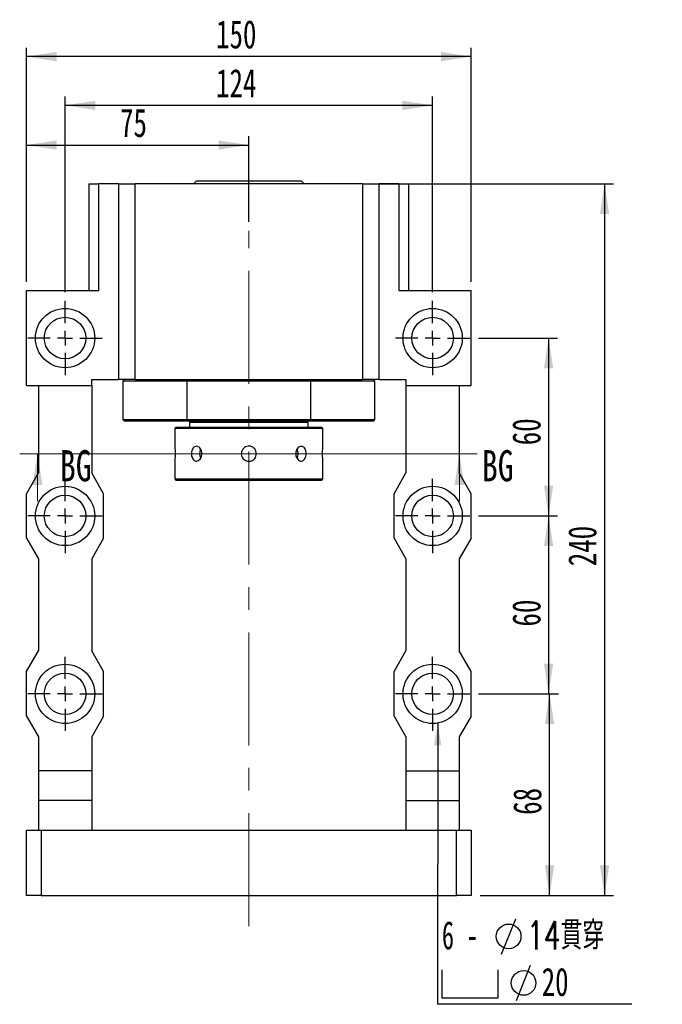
# Paper-space layout 'MBCK30-G' of a CAD drawing. Header units: millimetres. Extents: x 30 to 287, y 7 to 206.
# Tile 2 of 6: x 32 to 104, y 95 to 206. Entities that reach past the tile are written whole.
import ezdxf

# ---------------------------------------------------------------- set-up
doc = ezdxf.new("R2010")
doc.units = ezdxf.units.MM
doc.linetypes.add('CENTERX2', pattern=[20.32, 12.7, -2.54, 2.54, -2.54])
doc.layers.add('圖層0', color=7, linetype='Continuous')
doc.styles.add('SLDTEXTSTYLE0', font='TXT', dxfattribs={"width": 0.7})
doc.styles.add('SLDTEXTSTYLE1', font='TXT', dxfattribs={"width": 0.7, "bigfont": 'bigfont'})
doc.styles.add('SLDTEXTSTYLE3', font='TXT', dxfattribs={"width": 0.75})
doc.styles.add('SLDTEXTSTYLE4', font='TXT', dxfattribs={"width": 0.633333})
doc.dimstyles.new('SLDDIMSTYLE2', dxfattribs={"dimtxt": 0.18, "dimasz": 2.5, "dimexe": 0, "dimexo": 0.0625, "dimgap": 0, "dimtad": 0, "dimtih": 1, "dimtoh": 1, "dimdec": 0, "dimrnd": 1e-09, "dimzin": 0, "dimdsep": 46, "dimtxsty": 'Standard', "dimsah": 1, "dimcen": 0.09, "dimadec": 0, "dimazin": 0, "dimtfac": 2.5, "dimtdec": 0, "dimtofl": 0, "dimtmove": 0, "dimatfit": 3, "dimfxl": 0, "dimfrac": 2, "dimtolj": 1, "dimtzin": 0, "dimarcsym": 0})
doc.dimstyles.new('SLDDIMSTYLE3', dxfattribs={"dimtxt": 3.389974, "dimasz": 2.5, "dimexe": 0, "dimexo": 0.0625, "dimgap": 0.847493, "dimtad": 1, "dimlfac": 3, "dimrnd": 1e-09, "dimzin": 12, "dimdsep": 46, "dimtxsty": 'SLDTEXTSTYLE0', "dimsah": 1, "dimcen": 0.09, "dimadec": 0, "dimazin": 3, "dimtfac": 1, "dimtofl": 0, "dimtmove": 0, "dimatfit": 3, "dimfxl": 0, "dimfrac": 2, "dimtolj": 1, "dimtzin": 12, "dimarcsym": 0})

# ---------------------------------------------------------------- blocks, each defined once
blk = doc.blocks.new('_D_61')
at = {"layer": '圖層0', "color": 7}
for p, q in [((32.37, 176.52), (32.37, 192.89)), ((57.37, 183.26), (57.37, 192.89)), ((32.37, 191.89), (57.37, 191.89))]:
    blk.add_line(p, q, dxfattribs=at)
for points in [[(32.37, 191.89), (35.76, 191.37), (35.76, 192.41)], [(57.37, 191.89), (53.98, 192.41), (53.98, 191.37)]]:
    blk.add_solid(points, dxfattribs=at)
at = {"layer": '圖層0', "color": 7, "insert": (42.89, 195.98), "char_height": 3.175, "attachment_point": 1, "style": 'SLDTEXTSTYLE0'}
blk.add_mtext('75', dxfattribs=at)
blk = doc.blocks.new('_D_62')
at = {"layer": '圖層0', "color": 7}
for p, q in [((36.71, 175.36), (36.71, 197.35)), ((78.04, 175.36), (78.04, 197.35)), ((78.04, 196.35), (36.71, 196.35))]:
    blk.add_line(p, q, dxfattribs=at)
for points in [[(36.71, 196.35), (40.1, 195.83), (40.1, 196.87)], [(78.04, 196.35), (74.65, 196.87), (74.65, 195.83)]]:
    blk.add_solid(points, dxfattribs=at)
at = {"layer": '圖層0', "color": 7, "insert": (53.69, 200.44), "char_height": 3.175, "attachment_point": 1, "style": 'SLDTEXTSTYLE0'}
blk.add_mtext('124', dxfattribs=at)
blk = doc.blocks.new('_D_63')
at = {"layer": '圖層0', "color": 7}
for p, q in [((32.37, 176.52), (32.37, 202.83)), ((82.37, 176.52), (82.37, 202.83)), ((82.37, 201.83), (32.37, 201.83))]:
    blk.add_line(p, q, dxfattribs=at)
for points in [[(32.37, 201.83), (35.76, 201.31), (35.76, 202.36)], [(82.37, 201.83), (78.98, 202.36), (78.98, 201.31)]]:
    blk.add_solid(points, dxfattribs=at)
at = {"layer": '圖層0', "color": 7, "insert": (53.69, 205.93), "char_height": 3.175, "attachment_point": 1, "style": 'SLDTEXTSTYLE0'}
blk.add_mtext('150', dxfattribs=at)
blk = doc.blocks.new('_D_64')
at = {"layer": '圖層0', "color": 7}
for p, q in [((83.21, 170.19), (92.08, 170.19)), ((91.08, 170.19), (91.08, 150.19)), ((83.21, 150.19), (92.08, 150.19))]:
    blk.add_line(p, q, dxfattribs=at)
for points in [[(91.08, 170.19), (90.56, 166.8), (91.6, 166.8)], [(91.08, 150.19), (91.6, 153.58), (90.56, 153.58)]]:
    blk.add_solid(points, dxfattribs=at)
at = {"layer": '圖層0', "color": 7, "insert": (86.99, 158.14), "char_height": 3.175, "attachment_point": 1, "rotation": 90, "style": 'SLDTEXTSTYLE0'}
blk.add_mtext('60', dxfattribs=at)
blk = doc.blocks.new('_D_65')
at = {"layer": '圖層0', "color": 7}
for p, q in [((83.21, 150.19), (92.08, 150.19)), ((91.08, 150.19), (91.08, 130.19)), ((83.21, 130.19), (92.08, 130.19))]:
    blk.add_line(p, q, dxfattribs=at)
for points in [[(91.08, 150.19), (90.56, 146.8), (91.6, 146.8)], [(91.08, 130.19), (91.6, 133.58), (90.56, 133.58)]]:
    blk.add_solid(points, dxfattribs=at)
at = {"layer": '圖層0', "color": 7, "insert": (86.99, 137.76), "char_height": 3.175, "attachment_point": 1, "rotation": 90, "style": 'SLDTEXTSTYLE0'}
blk.add_mtext('60', dxfattribs=at)
blk = doc.blocks.new('_D_66')
at = {"layer": '圖層0', "color": 7}
for p, q in [((71.16, 187.52), (98.37, 187.52)), ((97.37, 187.52), (97.37, 107.52)), ((83.37, 107.52), (98.37, 107.52))]:
    blk.add_line(p, q, dxfattribs=at)
for points in [[(97.37, 187.52), (96.85, 184.13), (97.9, 184.13)], [(97.37, 107.52), (97.9, 110.91), (96.85, 110.91)]]:
    blk.add_solid(points, dxfattribs=at)
at = {"layer": '圖層0', "color": 7, "insert": (93.28, 144.54), "char_height": 3.175, "attachment_point": 1, "rotation": 90, "style": 'SLDTEXTSTYLE0'}
blk.add_mtext('240', dxfattribs=at)
blk = doc.blocks.new('_D_67')
at = {"layer": '圖層0', "color": 7}
for p, q in [((83.21, 130.19), (92.19, 130.19)), ((91.19, 107.52), (91.19, 130.19)), ((83.37, 107.52), (92.19, 107.52))]:
    blk.add_line(p, q, dxfattribs=at)
for points in [[(91.19, 130.19), (90.67, 126.8), (91.71, 126.8)], [(91.19, 107.52), (91.71, 110.91), (90.67, 110.91)]]:
    blk.add_solid(points, dxfattribs=at)
at = {"layer": '圖層0', "color": 7, "insert": (87.09, 116.59), "char_height": 3.175, "attachment_point": 1, "rotation": 90, "style": 'SLDTEXTSTYLE0'}
blk.add_mtext('68', dxfattribs=at)
blk = doc.blocks.new('SW_SYMBOL_HOLE_DIAM')
at = {"layer": '圖層0', "color": 0}
blk.add_line((300, 0), (700, 1000), dxfattribs=at)
blk.add_circle((500, 500), 350, dxfattribs=at)
blk = doc.blocks.new('SW_SYMBOL_HOLE_SPOT')
at = {"layer": '圖層0', "color": 0}
for p, q in [((0, 875), (0, 75)), ((1600, 75), (1600, 875)), ((0, 75), (1600, 75))]:
    blk.add_line(p, q, dxfattribs=at)
blk = doc.blocks.new('SW_NOTE_16')
at = {"layer": '圖層0', "color": 0}
blk.add_line((21.85, 0), (0, 0), dxfattribs=at)
at = {"layer": '圖層0', "color": 0, "xscale": 0.003964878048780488, "yscale": 0.003964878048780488, "zscale": 0.003964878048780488}
for name, p in [('SW_SYMBOL_HOLE_DIAM', (6.01, 5.65)), ('SW_SYMBOL_HOLE_SPOT', (0.49, 0.42)), ('SW_SYMBOL_HOLE_DIAM', (7.69, 0.42))]:
    blk.add_blockref(name, p, dxfattribs=at)
at = {"layer": '圖層0', "color": 0, "char_height": 3.175, "attachment_point": 1}
for s, insert, style in [('6 -', (0.49, 9.35), 'SLDTEXTSTYLE4'), ('14\\M+18AD1\\M+190FA', (10.03, 9.35), 'SLDTEXTSTYLE1'), ('20', (11.71, 4.11), 'SLDTEXTSTYLE0')]:
    blk.add_mtext(s, dxfattribs=dict(at, insert=insert, style=style))
blk = doc.blocks.new('SW_CENTERMARKSYMBOL_26')
at = {"layer": '圖層0', "color": 0}
for p, q in [((0, 1.67), (0, 4.17)), ((-1.67, 0), (-4.17, 0)), ((0, 0), (-0.83, 0)), ((0, 0), (0, 0.83)), ((0, 0), (0, -0.83)), ((0, 0), (0.83, 0)), ((1.67, 0), (4.17, 0)), ((0, -1.67), (0, -4.17))]:
    blk.add_line(p, q, dxfattribs=at)
blk = doc.blocks.new('SW_CENTERMARKSYMBOL_27')
at = {"layer": '圖層0', "color": 0}
for p, q in [((0, 1.67), (0, 4.17)), ((-1.67, 0), (-4.17, 0)), ((0, 0), (-0.83, 0)), ((0, 0), (0, 0.83)), ((0, 0), (0, -0.83)), ((0, 0), (0.83, 0)), ((1.67, 0), (4.17, 0)), ((0, -1.67), (0, -4.17))]:
    blk.add_line(p, q, dxfattribs=at)
blk = doc.blocks.new('SW_CENTERMARKSYMBOL_28')
at = {"layer": '圖層0', "color": 0}
for p, q in [((0, 1.67), (0, 4.17)), ((-1.67, 0), (-4.17, 0)), ((0, 0), (-0.83, 0)), ((0, 0), (0, 0.83)), ((0, 0), (0, -0.83)), ((0, 0), (0.83, 0)), ((1.67, 0), (4.17, 0)), ((0, -1.67), (0, -4.17))]:
    blk.add_line(p, q, dxfattribs=at)
blk = doc.blocks.new('SW_CENTERMARKSYMBOL_29')
at = {"layer": '圖層0', "color": 0}
for p, q in [((0, 1.67), (0, 4.17)), ((-1.67, 0), (-4.17, 0)), ((0, 0), (-0.83, 0)), ((0, 0), (0, 0.83)), ((0, 0), (0, -0.83)), ((0, 0), (0.83, 0)), ((1.67, 0), (4.17, 0)), ((0, -1.67), (0, -4.17))]:
    blk.add_line(p, q, dxfattribs=at)
blk = doc.blocks.new('SW_CENTERMARKSYMBOL_30')
at = {"layer": '圖層0', "color": 0}
for p, q in [((0, 1.67), (0, 4.17)), ((-1.67, 0), (-4.17, 0)), ((0, 0), (-0.83, 0)), ((0, 0), (0, 0.83)), ((0, 0), (0, -0.83)), ((0, 0), (0.83, 0)), ((1.67, 0), (4.17, 0)), ((0, -1.67), (0, -4.17))]:
    blk.add_line(p, q, dxfattribs=at)
blk = doc.blocks.new('SW_CENTERMARKSYMBOL_31')
at = {"layer": '圖層0', "color": 0}
for p, q in [((0, 1.67), (0, 4.17)), ((-1.67, 0), (-4.17, 0)), ((0, 0), (-0.83, 0)), ((0, 0), (0, 0.83)), ((0, 0), (0, -0.83)), ((0, 0), (0.83, 0)), ((1.67, 0), (4.17, 0)), ((0, -1.67), (0, -4.17))]:
    blk.add_line(p, q, dxfattribs=at)

psp = doc.layouts.new('MBCK30-G')

# ---------------------------------------------------------------- linework, layer by layer
at = {"color": 7, "linetype": 'Continuous', "lineweight": 25}
for p, q in [((39.3743, 187.524), (39.3743, 175.524)), ((39.3743, 187.524), (40.5253, 187.524)), ((40.5253, 175.524), (40.5253, 187.524)), ((42.7076, 187.524), (40.5253, 187.524)), ((42.7076, 187.524), (42.7076, 165.524)), ((42.7076, 187.524), (44.5854, 187.524)), ((70.1631, 187.524), (44.5854, 187.524)), ((44.5854, 165.524), (44.5854, 187.524)), ((51.4909, 187.8573), (51.1576, 187.524)), ((51.4909, 187.8573), (63.2576, 187.8573)), ((63.5909, 187.524), (63.2576, 187.8573)), ((70.1631, 187.524), (70.1631, 165.524)), ((70.1631, 187.524), (72.0409, 187.524)), ((72.0409, 165.524), (72.0409, 187.524)), ((74.2233, 187.524), (72.0409, 187.524)), ((74.2233, 187.524), (74.2233, 175.524)), ((74.2233, 187.524), (75.3743, 187.524)), ((75.3743, 175.524), (75.3743, 187.524)), ((32.3743, 164.8573), (32.3743, 175.524)), ((32.3743, 175.524), (40.5253, 175.524)), ((74.2233, 175.524), (82.3743, 175.524)), ((82.3743, 164.8573), (82.3743, 175.524)), ((39.7076, 164.8573), (39.7076, 165.524)), ((39.7076, 165.524), (42.7076, 165.524)), ((44.5854, 165.524), (42.7076, 165.524)), ((43.3743, 165.524), (43.2076, 165.3573)), ((43.2076, 165.3573), (43.2076, 161.024)), ((50.4041, 165.3573), (43.2076, 165.3573)), ((44.5854, 165.524), (70.1631, 165.524)), ((50.4481, 165.524), (50.4041, 165.3573)), ((64.3444, 165.3573), (50.4041, 165.3573)), ((50.4041, 165.3573), (50.4041, 161.024)), ((64.3444, 165.3573), (64.3005, 165.524)), ((64.3444, 161.024), (64.3444, 165.3573)), ((71.5409, 165.3573), (64.3444, 165.3573)), ((72.0409, 165.524), (70.1631, 165.524)), ((71.5409, 165.3573), (71.3743, 165.524)), ((71.5409, 161.024), (71.5409, 165.3573)), ((72.0409, 165.524), (75.0409, 165.524)), ((75.0409, 165.524), (75.0409, 164.8573)), ((32.3743, 164.8573), (39.7076, 164.8573)), ((33.7076, 164.8573), (33.7076, 155.024)), ((39.7076, 164.8573), (39.7076, 155.024)), ((75.0409, 164.8573), (82.3743, 164.8573)), ((75.0409, 164.8573), (75.0409, 155.024)), ((81.0409, 164.8573), (81.0409, 155.024)), ((43.2076, 161.024), (43.3743, 160.8573)), ((43.2076, 161.024), (50.4041, 161.024)), ((50.4481, 160.8573), (43.3743, 160.8573)), ((50.4041, 161.024), (64.3444, 161.024)), ((50.4041, 161.024), (50.4481, 160.8573)), ((64.3005, 160.8573), (50.4481, 160.8573)), ((50.8743, 160.8573), (50.7076, 160.6907)), ((50.7076, 160.6907), (50.7076, 160.1907)), ((57.3743, 160.6907), (50.7076, 160.6907)), ((64.0409, 160.6907), (57.3743, 160.6907)), ((64.0409, 160.6907), (63.8743, 160.8573)), ((64.0409, 160.1907), (64.0409, 160.6907)), ((64.3005, 160.8573), (64.3444, 161.024)), ((71.3743, 160.8573), (64.3005, 160.8573)), ((64.3444, 161.024), (71.5409, 161.024)), ((71.3743, 160.8573), (71.5409, 161.024)), ((49.2076, 160.1907), (49.0409, 160.024)), ((49.0409, 160.024), (49.0409, 158.0407)), ((57.3743, 160.024), (49.0409, 160.024)), ((49.2076, 160.1907), (57.3743, 160.1907)), ((57.3743, 160.1907), (65.5409, 160.1907)), ((65.7076, 160.024), (57.3743, 160.024)), ((65.7076, 160.024), (65.5409, 160.1907)), ((65.7076, 158.0301), (65.7076, 160.024)), ((49.0409, 156.3512), (49.0409, 154.3573)), ((65.7076, 154.3573), (65.7076, 156.3407)), ((32.3743, 152.6907), (33.7076, 155.024)), ((41.0409, 152.6907), (39.7076, 155.024)), ((73.7076, 152.6907), (75.0409, 155.024)), ((82.3743, 152.6907), (81.0409, 155.024)), ((49.0409, 154.3573), (49.2076, 154.1907)), ((49.0409, 154.3573), (65.7076, 154.3573)), ((65.5409, 154.1907), (49.2076, 154.1907)), ((65.5409, 154.1907), (65.7076, 154.3573)), ((32.3743, 147.6907), (32.3743, 152.6907)), ((41.0409, 147.6907), (41.0409, 152.6907)), ((73.7076, 147.6907), (73.7076, 152.6907)), ((82.3743, 147.6907), (82.3743, 152.6907)), ((32.3743, 147.6907), (33.7076, 145.3573)), ((41.0409, 147.6907), (39.7076, 145.3573)), ((73.7076, 147.6907), (75.0409, 145.3573)), ((82.3743, 147.6907), (81.0409, 145.3573)), ((33.7076, 145.3573), (33.7076, 135.024)), ((39.7076, 145.3573), (39.7076, 135.024)), ((75.0409, 145.3573), (75.0409, 135.024)), ((81.0409, 145.3573), (81.0409, 135.024)), ((32.3743, 132.6907), (33.7076, 135.024)), ((41.0409, 132.6907), (39.7076, 135.024)), ((73.7076, 132.6907), (75.0409, 135.024)), ((82.3743, 132.6907), (81.0409, 135.024)), ((32.3743, 127.6907), (32.3743, 132.6907)), ((41.0409, 127.6907), (41.0409, 132.6907)), ((73.7076, 127.6907), (73.7076, 132.6907)), ((82.3743, 127.6907), (82.3743, 132.6907)), ((32.3743, 127.6907), (33.7076, 125.3573)), ((41.0409, 127.6907), (39.7076, 125.3573)), ((73.7076, 127.6907), (75.0409, 125.3573)), ((82.3743, 127.6907), (81.0409, 125.3573)), ((33.7076, 125.3573), (33.7076, 121.524)), ((39.7076, 125.3573), (39.7076, 121.524)), ((75.0409, 125.3573), (75.0409, 121.524)), ((81.0409, 125.3573), (81.0409, 121.524)), ((39.7076, 121.524), (33.7076, 121.524)), ((33.7076, 121.524), (33.7076, 118.1907)), ((39.7076, 121.524), (39.7076, 118.1907)), ((75.0409, 121.524), (81.0409, 121.524)), ((75.0409, 121.524), (75.0409, 118.1907)), ((81.0409, 121.524), (81.0409, 118.1907)), ((39.7076, 118.1907), (33.7076, 118.1907)), ((33.7076, 118.1907), (33.7076, 114.8573)), ((39.7076, 118.1907), (39.7076, 114.8573)), ((75.0409, 118.1907), (81.0409, 118.1907)), ((75.0409, 118.1907), (75.0409, 114.8573)), ((81.0409, 118.1907), (81.0409, 114.8573)), ((32.3743, 107.524), (32.3743, 114.8573)), ((32.3743, 114.8573), (34.0409, 114.8573)), ((34.0409, 114.8573), (34.0409, 107.524)), ((34.0409, 114.8573), (80.7076, 114.8573)), ((80.7076, 107.524), (80.7076, 114.8573)), ((80.7076, 114.8573), (82.3743, 114.8573)), ((82.3743, 114.8573), (82.3743, 107.524)), ((34.0409, 107.524), (32.3743, 107.524)), ((34.0409, 107.524), (80.7076, 107.524)), ((82.3743, 107.524), (80.7076, 107.524))]:
    psp.add_line(p, q, dxfattribs=at)
at = {"color": 7, "linetype": 'Continuous', "lineweight": 18}
for p, q in [((83.0568, 157.1587), (31.6078, 157.1587)), ((33.6078, 151.8387), (33.6078, 157.1587)), ((81.0568, 151.8387), (81.0568, 157.1587))]:
    psp.add_line(p, q, dxfattribs=at)
at = {"color": 7, "linetype": 'Continuous', "lineweight": 25}
for centre, radius in [((36.7076, 170.1907), 3.3333), ((78.0409, 170.1907), 3.3333), ((36.7076, 170.1907), 2.3333), ((78.0409, 170.1907), 2.3333), ((36.7076, 150.1907), 3.3333), ((78.0409, 150.1907), 3.3333), ((36.7076, 150.1907), 2.3333), ((78.0409, 150.1907), 2.3333), ((36.7076, 130.1907), 3.3333), ((78.0409, 130.1907), 3.3333), ((36.7076, 130.1907), 2.3333), ((78.0409, 130.1907), 2.3333)]:
    psp.add_circle(centre, radius, dxfattribs=at)
for centre, radius, start, end in [((52.9319, 157.1908), 1.0989, 152.572552, 207.727911), ((61.8628, 157.1745), 1.0505, 332.158829, 0.880483), ((61.8625, 157.2067), 1.0509, 359.123463, 27.797728)]:
    psp.add_arc(centre, radius, start, end, dxfattribs=at)
for points, knots in [([(49.0409, 158.0407), (49.0419, 158.0313), (49.0439, 158.0126), (49.0575, 157.8669), (49.0728, 157.652), (49.0838, 157.3829), (49.0855, 157.0928), (49.0772, 156.8147), (49.0625, 156.5769), (49.0484, 156.4141), (49.0405, 156.3363), (49.0417, 156.3483), (49.042, 156.3512)], [0, 0, 0, 0, 0.106992, 0.21397123, 0.32129559, 0.42885542, 0.53603522, 0.64281444, 0.74979672, 0.85726721, 0.96475283, 1, 1, 1, 1]), ([(52.1005, 157.1907), (52.0933, 157.0972), (52.079, 156.9103), (51.9687, 156.6614), (51.8094, 156.4716), (51.6153, 156.3625), (51.4131, 156.3469), (51.2256, 156.4259), (51.0717, 156.5904), (50.9651, 156.8228), (50.9152, 157.0969), (50.9256, 157.3811), (50.9953, 157.6434), (51.119, 157.8552), (51.2866, 157.9928), (51.482, 158.0399), (51.6836, 157.9915), (51.8684, 157.8536), (52.0118, 157.6411), (52.0894, 157.4071), (52.0973, 157.2521), (52.1005, 157.1907)], [0, 0, 0, 0, 0.05350562, 0.10700495, 0.16067268, 0.21445112, 0.26804735, 0.3214536, 0.37495582, 0.42869168, 0.48243655, 0.53594754, 0.58934989, 0.64293426, 0.69671059, 0.7503882, 0.8038327, 0.85727131, 0.91093954, 0.96471829, 1, 1, 1, 1]), ([(57.3743, 156.3407), (57.279, 156.35), (57.0884, 156.3687), (56.8345, 156.5144), (56.6409, 156.7293), (56.5296, 156.9984), (56.5136, 157.2884), (56.5941, 157.5669), (56.7619, 157.8033), (56.9988, 157.9714), (57.2784, 158.0516), (57.5683, 158.0348), (57.8358, 157.9236), (58.052, 157.7302), (58.1924, 157.4756), (58.2405, 157.1888), (58.1912, 156.9031), (58.0506, 156.6494), (57.8341, 156.4574), (57.5953, 156.3552), (57.437, 156.3448), (57.3743, 156.3407)], [0, 0, 0, 0, 0.05349913, 0.10699127, 0.16065714, 0.21443918, 0.26803207, 0.32142465, 0.37491877, 0.42865754, 0.48240334, 0.53590875, 0.58930152, 0.64288187, 0.69666037, 0.75033904, 0.80377204, 0.85719862, 0.91086712, 0.9646491, 1, 1, 1, 1]), ([(63.8265, 157.1907), (63.8207, 157.0972), (63.8091, 156.9103), (63.7174, 156.6614), (63.5787, 156.4716), (63.3996, 156.3625), (63.1997, 156.3469), (63.001, 156.4259), (62.8273, 156.5904), (62.7008, 156.8228), (62.6396, 157.0969), (62.6526, 157.3811), (62.7372, 157.6434), (62.8818, 157.8552), (63.0672, 157.9928), (63.2694, 158.0399), (63.464, 157.9915), (63.631, 157.8536), (63.7536, 157.6411), (63.8175, 157.4071), (63.824, 157.2521), (63.8265, 157.1907)], [0, 0, 0, 0, 0.05350562, 0.10700495, 0.16067268, 0.21445112, 0.26804735, 0.3214536, 0.37495582, 0.42869168, 0.48243655, 0.53594754, 0.58934989, 0.64293426, 0.69671059, 0.7503882, 0.8038327, 0.85727131, 0.91093954, 0.96471829, 1, 1, 1, 1]), ([(65.7076, 156.3407), (65.7066, 156.35), (65.7046, 156.3687), (65.691, 156.5144), (65.6758, 156.7293), (65.6647, 156.9984), (65.663, 157.2885), (65.6713, 157.5666), (65.686, 157.8044), (65.7001, 157.9672), (65.708, 158.045), (65.7068, 158.033), (65.7065, 158.0301)], [0, 0, 0, 0, 0.10699228, 0.21397058, 0.32129631, 0.42885438, 0.53603416, 0.64281334, 0.7497956, 0.85726714, 0.96475273, 1, 1, 1, 1])]:
    psp.add_open_spline(points, degree=3, knots=knots, dxfattribs=at)
at = {"color": 7, "linetype": 'Continuous', "lineweight": 18}
for points in [[(33.6078, 157.1587), (33.0478, 153.6587), (34.1678, 153.6587)], [(81.0568, 157.1587), (80.4968, 153.6587), (81.6168, 153.6587)]]:
    psp.add_solid(points, dxfattribs=at)
at = {"layer": '圖層0', "color": 7, "linetype": 'CENTERX2', "lineweight": 18}
psp.add_line((57.3743, 104.0828), (57.3743, 182.2578), dxfattribs=at)

# ---------------------------------------------------------------- block references
at = {"layer": '圖層0', "color": 7}
for name, p in [('SW_CENTERMARKSYMBOL_27', (36.7076, 170.1907)), ('SW_CENTERMARKSYMBOL_26', (78.0409, 170.1907)), ('SW_CENTERMARKSYMBOL_28', (36.7076, 150.1907)), ('SW_CENTERMARKSYMBOL_29', (78.0409, 150.1907)), ('SW_CENTERMARKSYMBOL_31', (36.7076, 130.1907)), ('SW_CENTERMARKSYMBOL_30', (78.0409, 130.1907)), ('SW_NOTE_16', (78.5921, 95.2878))]:
    psp.add_blockref(name, p, dxfattribs=at)

# ---------------------------------------------------------------- texts
at = {"color": 7, "linetype": 'Continuous', "char_height": 3.5, "attachment_point": 1, "style": 'SLDTEXTSTYLE3'}
for insert in [(36.1278, 157.5908), (83.5768, 157.5908)]:
    psp.add_mtext('BG', dxfattribs=dict(at, insert=insert))

# ---------------------------------------------------------------- dimensions: what is measured, and where the dimension line sits
at = {"layer": '圖層0', "color": 7}
for base, p1, p2, picture, middle in [((32.3743, 201.8344), (82.3743, 175.524), (32.3743, 175.524), '_D_63', (56.6727, 201.8344)), ((36.7076, 196.3499), (78.0409, 174.3573), (36.7076, 174.3573), '_D_62', (56.6727, 196.3499)), ((57.3743, 191.8918), (32.3743, 175.524), (57.3743, 182.2578), '_D_61', (44.8743, 191.8918))]:
    dim = psp.add_linear_dim(base=base, p1=p1, p2=p2, dimstyle='SLDDIMSTYLE3', dxfattribs=at)
    dim.commit()
    dim.dimension.update_dxf_attribs({"geometry": picture, "text_midpoint": middle, "dimtype": 160})
for base, p1, p2, picture, middle in [((97.3743, 107.524), (70.1631, 187.524), (82.3743, 107.524), '_D_66', (97.3743, 147.524)), ((91.0783, 150.1907), (82.2076, 170.1907), (82.2076, 150.1907), '_D_64', (91.0783, 160.1289)), ((91.0783, 130.1907), (82.2076, 150.1907), (82.2076, 130.1907), '_D_65', (91.0783, 139.7519)), ((91.187, 130.1907), (82.3743, 107.524), (82.2076, 130.1907), '_D_67', (91.187, 118.5785))]:
    dim = psp.add_linear_dim(base=base, p1=p1, p2=p2, angle=90, dimstyle='SLDDIMSTYLE3', dxfattribs=at)
    dim.commit()
    dim.dimension.update_dxf_attribs({"geometry": picture, "text_midpoint": middle, "dimtype": 160})

# ---------------------------------------------------------------- leaders
psp.add_leader([(78.6135, 126.9069), (78.5921, 95.2878)], dimstyle='SLDDIMSTYLE2', dxfattribs=at)

doc.saveas('drawing.dxf')
